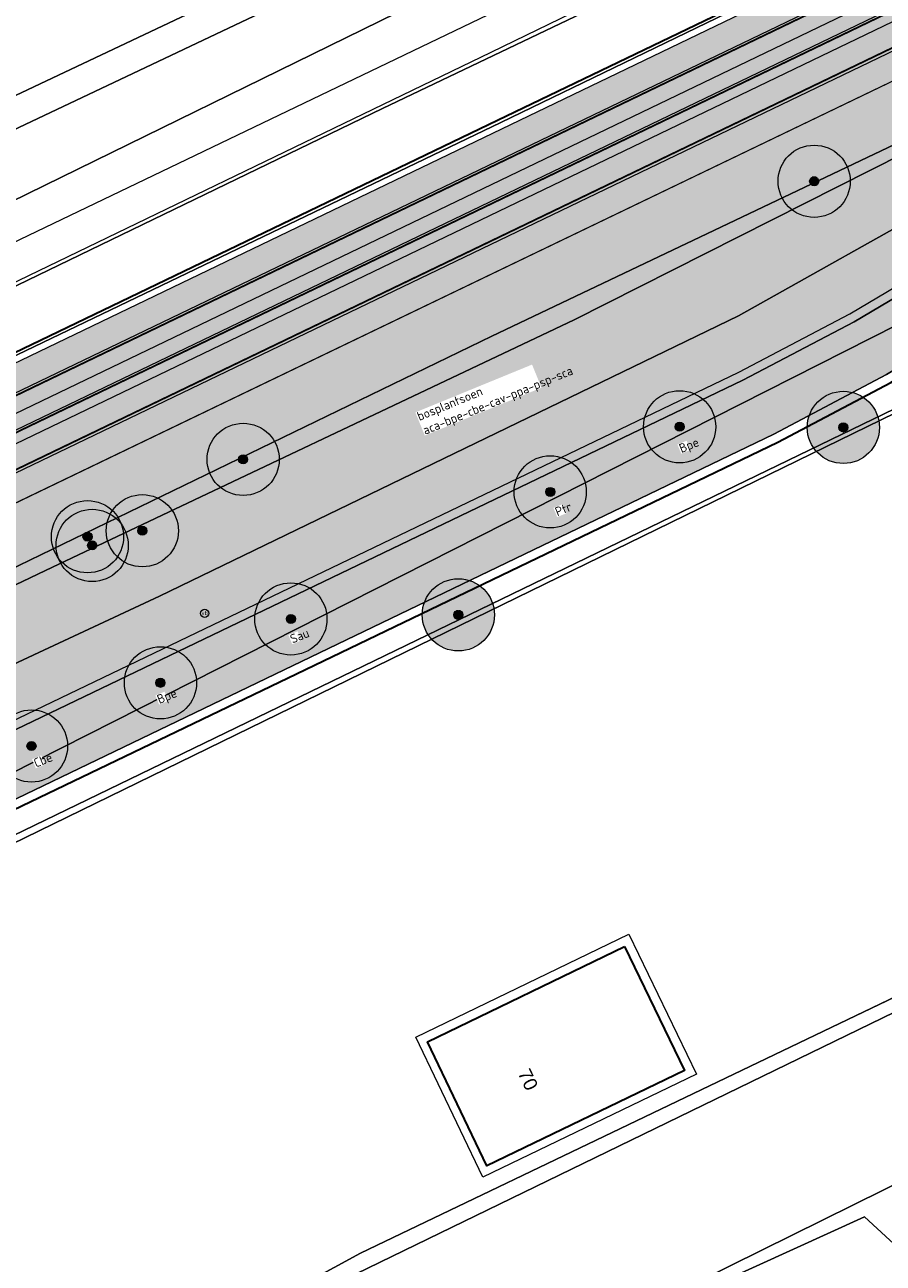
# Model space of a CAD drawing. Header units: metres. Extents: x 163628 to 167676, y 402708 to 405373.
# Tile 65 of 256: x 164530 to 164578, y 403407 to 403476. Entities that reach past the tile are written whole.
import ezdxf
from ezdxf.enums import TextEntityAlignment as Align

# ---------------------------------------------------------------- set-up
doc = ezdxf.new("R2010")
doc.units = ezdxf.units.M
doc.linetypes.add('X-CA190022.004-UO-DWM_Snelfietsroute$0$1-2', pattern=[3, 0, -2, 1])
doc.layers.get('0').update_dxf_attribs({"lineweight": 25})
doc.layers.add('X-CA190022.004-UO-ARC_Arcering$0$N-GV-GR-GRAS-A-200 GRASMENGSEL M1', color=62, linetype='Continuous', lineweight=18, transparency=0.5)
doc.layers.add('X-CA190022.004-UO-ARC_Arcering$0$N-WE-VH-VERHARDING_ASFALT_ROOD-A', color=232, linetype='Continuous', lineweight=0, transparency=0.5)
for name, color, linetype, lineweight in [('X-CA190022.004-UO-BGT_Ondergrond$0$GE_201_SHDHek_Lijn_GEM', 253, 'X-CA190022.004-UO-BGT_Ondergrond$0$Hekwerk', 9), ('X-CA190022.004-UO-BGT_Ondergrond$0$GE_251_SPRTrein_as_Lijn_GEM', 253, 'Continuous', 9), ('X-CA190022.004-UO-BGT_Ondergrond$0$GE_316_WGDFietspad_Vlak_GEM', 253, 'Continuous', 9), ('X-CA190022.004-UO-BGT_Ondergrond$0$GE_367_OWGBerm_groenvoorziening_grasenk_GEM', 253, 'Continuous', 9), ('X-CA190022.004-UO-BGT_Ondergrond$0$GE_401_OTDErf_Vlak_GEM', 253, 'Continuous', 9), ('X-CA190022.004-UO-BGT_Ondergrond$0$GE_432_OTDOnverhard_zand_Vlak_GEM', 253, 'Continuous', 9), ('X-CA190022.004-UO-BGT_Ondergrond$0$GE_4502_GBKN_Huisnummer_Lijn_GEM', 7, 'Continuous', 9), ('X-CA190022.004-UO-BGT_Ondergrond$0$GE_476_BTDGraslandagrarisch_Vlak_GEM', 253, 'Continuous', 9), ('X-CA190022.004-UO-BGT_Ondergrond$0$GE_479_BTDGroenvoorziening_grasenkruida_GEM', 253, 'Continuous', 9), ('X-CA190022.004-UO-BGT_Ondergrond$0$GE_504_WTDWaterloop_sloot_Vlak_GEM', 253, 'Continuous', 9), ('X-CA190022.004-UO-BGT_Ondergrond$0$GE_523_WTDGreppel_drogesloot_Vlak_GEM', 253, 'Continuous', 9), ('X-CA190022.004-UO-BGT_Ondergrond$0$GE_541_OWTOever_slootkant_Vlak_GEM', 253, 'Continuous', 9), ('X-CA190022.004-UO-BGT_Ondergrond$0$GE_601_PNDgrondvlakpand_Vlak_MV_GEM', 34, 'Continuous', 35), ('X-CA190022.004-UO-BGT_Ondergrond$0$GE_632_GBILuifel_Inrichtend_Vlak_GEM', 253, 'Continuous', 9), ('X-CA190022.004-UO-BGT_Ondergrond$0$GE_814_BRDVerkeersbord_Punt_GEM', 253, 'Continuous', 9), ('X-CA190022.004-UO-DWM_Beplanting$0$EEL_sortiment tekst BOMEN', 7, 'Continuous', 25), ('X-CA190022.004-UO-DWM_Beplanting$0$EEL_sortiment tekst DIVERS', 7, 'Continuous', 25), ('X-CA190022.004-UO-DWM_Beplanting$0$N-GV-GR-BOOM_SOLITAIR-G', 92, 'Continuous', 18), ('X-CA190022.004-UO-DWM_Beplanting$0$N-WE-GR-BEPLANTING_CULTUUR_BOSPLANTSOEN-A-500', 92, 'Continuous', 18), ('X-CA190022.004-UO-DWM_Beplanting$0$N-WE-GR-BEPLANTING_NATUUR_BOS-G', 90, 'Continuous', 18), ('X-CA190022.004-UO-DWM_Beplanting$0$N-WE-GR-BOOM-S', 90, 'Continuous', 18), ('X-CA190022.004-UO-DWM_Snelfietsroute$0$N-WE-GW-BERM-G', 90, 'Continuous', 18), ('X-CA190022.004-UO-DWM_Snelfietsroute$0$N-WE-VH-KANTVERHARDING-G', 7, 'Continuous', 18), ('X-CA190022.004-UO-DWM_Snelfietsroute$0$N-WE-VW-MARKERING_LANGS_STREEP_12-G', 7, 'X-CA190022.004-UO-DWM_Snelfietsroute$0$1-2', 35), ('X-CA190022.004-UO-DWM_Snelfietsroute$0$N-WE-VW-MARKERING_LANGS_STREEP_DOORGETROKKEN_010-G', 7, 'Continuous', 18), ('X-CA190022.004-UO-GZM_Werkgrens_v0.1$0$N-WE-KG-GRENS_SYSTEEMGRENS-G', 7, 'X-CA190022.004-UO-GZM_Werkgrens_v0.1$0$KG-OG', 35), ('X-CA190022.004-UO-KAD_Percelen$0$B-WE-KG-GRENS_PERCEEL-GV', 150, 'Continuous', 9)]:
    doc.layers.add(name, color=color, linetype=linetype, lineweight=lineweight)
doc.layers.add('X-CA190022.004-UO-DWM_Beplanting$0$B-WE-GR-BOOM-S AFKOMSTIG UIT DTM_v0.4', color=252, linetype='Continuous')
doc.layers.add('X-CA190022.004-UO-DWM_Beplanting$0$N-GV-GR-GRAS-A-200', color=7, linetype='Continuous')
doc.styles.add('X-CA190022.004-UO-BGT_Ondergrond$0$BGT_NAR', font='arial.ttf', dxfattribs={"height": 1})
doc.styles.add('X-CA190022.004-UO-BGT_Ondergrond$0$NLCS-ISO', font='NLCS-ISO.ttf')
doc.styles.add('X-CA190022.004-UO-DWM_Beplanting$0$NLCS-ISO', font='NLCS-ISO.ttf')
doc.linetypes.add('X-CA190022.004-UO-BGT_Ondergrond$0$Hekwerk', pattern='A,5,-1.5,[2,dgnlstyle-Veghel.shx,S=0.007937,R=0,X=0,Y=0],-1.5', length=8)
doc.linetypes.add('X-CA190022.004-UO-GZM_Werkgrens_v0.1$0$KG-OG', pattern='A,5.5,-1.5,[2,NLCS.SHX,S=0.5,R=0,X=0,Y=0],-1.5', length=8.5)
pattern_1 = [(0, (0, 5000), (1, 1), [0.25, -0.75]), (0, (0.55, 5000.6), (1, 1), [0.25, -0.75]), (90, (0.1, 5000.35), (-1, 1), [0.25, -0.75]), (90, (0.5, 5000.7), (-1, 1), [0.25, -0.75]), (45, (0.2, 5000.7), (0, 1), [0.25, -1.164213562]), (135, (0.55, 5000), (-1, 0), [0.25, -1.164213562]), (26.5650512, (0.25, 5000.3), (1, 4e-10), [0.25, -1.986067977]), (26.5650512, (0.7, 5000.8), (1, 4e-10), [0.25, -1.986067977]), (63.43494882, (0.7, 5000), (5e-11, 1), [0.25, -1.986067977]), (63.43494882, (0.25, 5000.45), (5e-11, 1), [0.25, -1.986067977]), (63.43494882, (0.6, 5000.2), (5e-11, 1), [0.25, -1.986067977]), (116.5650512, (0, 5000.55), (-4e-10, 1), [0.25, -1.986067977]), (153.43494882, (0.2, 5000.15), (-1, 5e-11), [0.25, -1.986067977])]

# ---------------------------------------------------------------- blocks, each defined once
blk = doc.blocks.new('X-CA190022.004-UO-BGT_Ondergrond$0$SIE-WEG_PAAL_VERKEERSBORD-SO')
at = {"linetype": 'ByBlock', "lineweight": 18}
blk.add_circle((0, 0), 1.5, dxfattribs=at)
at = {"linetype": 'ByBlock', "lineweight": 18, "style": 'X-CA190022.004-UO-BGT_Ondergrond$0$NLCS-ISO'}
blk.add_text('vb', height=1.5, dxfattribs=at).set_placement((0, 0.13), align=Align.MIDDLE_CENTER)
blk = doc.blocks.new('X-CA190022.004-UO-BGT_Ondergrond$0$IMGEOVerkeersbord')
at = {"xscale": 5, "yscale": 5, "zscale": 5}
blk.add_blockref('X-CA190022.004-UO-BGT_Ondergrond$0$SIE-WEG_PAAL_VERKEERSBORD-SO', (0, 0), dxfattribs=at)
blk = doc.blocks.new('X-CA190022.004-UO-DWM_Beplanting$0$SGR-BOOM_01-SO')
at = {"linetype": 'ByBlock', "lineweight": 18}
h = blk.add_hatch(color=0, dxfattribs=at)
h.dxf.hatch_style = 1
edge = h.paths.add_edge_path()
edge.add_arc((0, 0), 0.25, 0, 360)
at = {"color": 0, "linetype": 'ByBlock', "lineweight": 18}
for radius in [2, 0.25]:
    blk.add_circle((0, 0), radius, dxfattribs=at)
blk = doc.blocks.new('X-CA190022.004-UO-DWM_Beplanting$0$IMGEOBoom')
at = {"transparency": 33554457}
h = blk.add_hatch(color=256, dxfattribs=at)
h.dxf.hatch_style = 1
edge = h.paths.add_edge_path()
edge.add_arc((0, 0), 100, 0, 360)
edge = h.paths.add_edge_path(flags=17)
edge.add_arc((0, 0), 12.5, 0, 360)
h = blk.add_hatch()
h.set_pattern_fill('ANGLE', color=256)
h.set_pattern_definition([(0, (0, 0), (0, 6.985), [5.08, -1.905]), (90, (0, 0), (-6.985, 4e-16), [5.08, -1.905])])
edge = h.paths.add_edge_path(flags=17)
edge.add_arc((0, 0), 12.5, 0, 360)
at = {"layer": 'X-CA190022.004-UO-DWM_Beplanting$0$N-GV-GR-GRAS-A-200'}
h = blk.add_hatch(color=256, dxfattribs=at)
h.dxf.hatch_style = 1
edge = h.paths.add_edge_path(flags=17)
edge.add_arc((0, 0), 12.5, 0, 360)
at = {"xscale": 50, "yscale": 50, "zscale": 50}
blk.add_blockref('X-CA190022.004-UO-DWM_Beplanting$0$SGR-BOOM_01-SO', (0, 0), dxfattribs=at)
blk = doc.blocks.new('X-CA190022.004-UO-DWM_Beplanting$0$sfr nieuwe boom')
at = {"layer": 'X-CA190022.004-UO-DWM_Beplanting$0$N-GV-GR-BOOM_SOLITAIR-G', "transparency": 33554470}
h = blk.add_hatch(color=256, dxfattribs=at)
h.dxf.hatch_style = 1
edge = h.paths.add_edge_path()
edge.add_arc((0, 0), 2, 0, 360)
at = {"layer": 'X-CA190022.004-UO-DWM_Beplanting$0$N-GV-GR-BOOM_SOLITAIR-G'}
h = blk.add_hatch(color=256, dxfattribs=at)
h.dxf.hatch_style = 1
edge = h.paths.add_edge_path()
edge.add_arc((0, 0), 0.25, 0, 360)
for radius in [2, 0.25]:
    blk.add_circle((0, 0), radius, dxfattribs=at)

msp = doc.modelspace()

# ---------------------------------------------------------------- hatches: boundary and pattern name
at = {"layer": 'X-CA190022.004-UO-ARC_Arcering$0$N-GV-GR-GRAS-A-200 GRASMENGSEL M1'}
h = msp.add_hatch(dxfattribs=at)
h.set_pattern_fill('AGR-GRAS_02-SO', color=256, scale=0.1, pattern_type=2)
h.set_pattern_definition(pattern_1)
h.paths.add_polyline_path([(164599.448, 403489.171, -0.209691), (164621.127, 403489.934, 0.208523), (164639.572, 403490.556), (164638.923, 403491.909, -0.20872), (164621.661, 403491.336, 0.209498), (164598.797, 403490.523), (164495.735, 403440.946, 0.267362), (164498.623, 403440.757), (164498.667, 403440.668)])
h = msp.add_hatch(dxfattribs=at)
h.set_pattern_fill('AGR-GRAS_02-SO', color=256, scale=0.1, pattern_type=2)
h.set_pattern_definition([(0, (0, 5000), (1, 1), [0.25, -0.75]), (0, (0.55, 5000.6), (1, 1), [0.25, -0.75]), (90, (0.1, 5000.35), (-1, 1), [0.25, -0.75]), (90, (0.5, 5000.7), (-1, 1), [0.25, -0.75]), (45, (0.2, 5000.7), (0, 1), [0.25, -1.164213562]), (135, (0.55, 5000), (-1, 0), [0.25, -1.164213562]), (26.5650512, (0.25, 5000.3), (1, 4e-10), [0.25, -1.986067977]), (26.5650512, (0.7, 5000.8), (1, 4e-10), [0.25, -1.986067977]), (63.43494882, (0.7, 5000), (5e-11, 1), [0.25, -1.986067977]), (63.43494882, (0.25, 5000.45), (5e-11, 1), [0.25, -1.986067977]), (63.43494882, (0.6, 5000.2), (5e-11, 1), [0.25, -1.986067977]), (116.5650512, (0, 5000.55), (-4e-10, 1), [0.25, -1.986067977]), (153.43494882, (0.2, 5000.15), (-1, 5e-11), [0.25, -1.986067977])])
edge = h.paths.add_edge_path()
edge.add_arc((164611.157, 403464.842), 21.5, 68.32931, 115.70063, ccw=False)
edge.add_arc((164629.62, 403511.308), 28.5, 248.32931, 295.62005)
edge.add_line((164641.944, 403485.61), (164641.302, 403486.95))
edge.add_arc((164629.636, 403511.397), 27.088, 248.3325, 295.50954, ccw=False)
edge.add_arc((164611.157, 403464.842), 23, 68.37151, 115.70063)
edge.add_line((164601.182, 403485.567), (164502.1, 403437.88))
edge.add_line((164502.1, 403437.88), (164502.143, 403437.79))
edge.add_arc((164503.401, 403435.177), 2.9, 115.70063, 174.54227)
edge.add_line((164500.514, 403435.453), (164601.833, 403484.215))
h = msp.add_hatch(dxfattribs=at)
h.set_pattern_fill('AGR-GRAS_02-SO', color=256, scale=0.1, pattern_type=2)
h.set_pattern_definition(pattern_1)
h.paths.add_polyline_path([(164619.704, 403481.066), (164621.316, 403478.014), (164605.74, 403471.7), (164600.64, 403469.315), (164599.21, 403468.63), (164595.22, 403466.605), (164591.23, 403464.58), (164577.71, 403456.5), (164571.47, 403453.2), (164544.813, 403440.378), (164518.157, 403427.555), (164516.668, 403430.689), (164569.76, 403456.18), (164575.93, 403459.42), (164592.13, 403469.02), (164597.61, 403471.99), (164600.48, 403473.35), (164602.885, 403474.235), (164604.45, 403474.81)])
h = msp.add_hatch(dxfattribs=at)
h.set_pattern_fill('AGR-GRAS_02-SO', color=256, scale=0.1, pattern_type=2)
h.set_pattern_definition([(0, (0, 0), (1, 1), [0.25, -0.75]), (0, (0.55, 0.6), (1, 1), [0.25, -0.75]), (90, (0.1, 0.35), (-1, 1), [0.25, -0.75]), (90, (0.5, 0.7), (-1, 1), [0.25, -0.75]), (45, (0.2, 0.7), (0, 1), [0.25, -1.164213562]), (135, (0.55, 0), (-1, 0), [0.25, -1.164213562]), (26.5650512, (0.25, 0.3), (1, 4e-10), [0.25, -1.986067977]), (26.5650512, (0.7, 0.8), (1, 4e-10), [0.25, -1.986067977]), (63.43494882, (0.7, 0), (5e-11, 1), [0.25, -1.986067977]), (63.43494882, (0.25, 0.45), (5e-11, 1), [0.25, -1.986067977]), (63.43494882, (0.6, 0.2), (5e-11, 1), [0.25, -1.986067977]), (116.5650512, (0, 0.55), (-4e-10, 1), [0.25, -1.986067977]), (153.43494882, (0.2, 0.15), (-1, 5e-11), [0.25, -1.986067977])])
h.paths.add_polyline_path([(164569.76, 403456.18), (164575.93, 403459.42), (164592.13, 403469.02), (164595, 403470.576), (164594.762, 403471.015), (164591.883, 403469.455), (164575.686, 403459.857), (164569.535, 403456.627), (164516.461, 403431.144), (164513.536, 403429.891), (164509.424, 403427.918), (164507.565, 403427.026, -0.143057), (164505.089, 403426.743, 0.012043), (164505.431, 403426.196, 0.121553), (164507.77, 403426.57), (164509.64, 403427.467), (164513.743, 403429.436), (164516.668, 403430.689)])
at = {"layer": 'X-CA190022.004-UO-ARC_Arcering$0$N-WE-VH-VERHARDING_ASFALT_ROOD-A'}
h = msp.add_hatch(color=256, dxfattribs=at)
h.dxf.hatch_style = 1
h.paths.add_polyline_path([(164621.109, 403489.941, 0.209498), (164599.448, 403489.171), (164498.667, 403440.667), (164490.675, 403436.821, -0.026165), (164490.392, 403436.685), (164490.09, 403436.539), (164489.794, 403436.397), (164493.083, 403433.541), (164493.767, 403433.87), (164502.1, 403437.88), (164601.182, 403485.567, -0.209691), (164619.65, 403486.217, 0.208643), (164641.302, 403486.95), (164639.572, 403490.556, -0.208748)])
at = {"layer": 'X-CA190022.004-UO-DWM_Beplanting$0$N-WE-GR-BEPLANTING_CULTUUR_BOSPLANTSOEN-A-500', "ltscale": 0.01}
h = msp.add_hatch(dxfattribs=at)
h.set_pattern_fill('AGR-BOSPLANTSOEN', color=256, scale=0.5, pattern_type=2)
h.set_pattern_definition([(0, (0, 0), (0.5, 0.5), [0.6, -0.4]), (90, (0.3, -0.2), (-2, 1e-16), [0.4, -0.6]), (90, (0.8, 0.3), (-2, 1e-16), [0.4, -0.6]), (90, (1.3, -0.1), (-2, 1e-16), [0.2, -0.8]), (90, (1.8, 0.4), (-2, 1e-16), [0.2, -0.8])])
h.paths.add_polyline_path([(164569.535, 403456.627), (164575.686, 403459.857), (164591.883, 403469.455), (164594.762, 403471.015), (164592.73, 403474.764), (164590.559, 403478.789), (164506.75, 403438.454, 0.011261), (164502.737, 403436.41, 0.401355), (164502.14, 403434.569, -0.054959), (164503.571, 403430.518, 0.076352), (164505.089, 403426.743, 0.143056), (164507.565, 403427.026), (164509.424, 403427.918), (164513.536, 403429.891), (164516.461, 403431.144)])

# ---------------------------------------------------------------- linework, layer by layer
at = {"layer": 'X-CA190022.004-UO-BGT_Ondergrond$0$GE_201_SHDHek_Lijn_GEM'}
for p, q in [((164588.317, 403459.308), (164529.221, 403430.464)), ((164615.122, 403439.733), (164548.566, 403407.824)), ((164548.566, 403407.824), (164540.023, 403403.175))]:
    msp.add_line(p, q, dxfattribs=at)
at = {"layer": 'X-CA190022.004-UO-BGT_Ondergrond$0$GE_251_SPRTrein_as_Lijn_GEM'}
for p, q in [((164504.922, 403442.526), (164589.918, 403483.431)), ((164505.925, 403441.332), (164590.572, 403482.071)), ((164507.405, 403442.8), (164580.272, 403477.895))]:
    msp.add_line(p, q, dxfattribs=at)
at = {"layer": 'X-CA190022.004-UO-BGT_Ondergrond$0$GE_316_WGDFietspad_Vlak_GEM', "flags": 128}
msp.add_lwpolyline([(164599.21, 403468.63), (164591.23, 403464.58), (164577.71, 403456.5), (164571.47, 403453.2), (164518.157, 403427.555), (164516.668, 403430.689), (164569.76, 403456.18), (164575.93, 403459.42), (164592.13, 403469.02), (164597.61, 403471.99), (164600.48, 403473.35), (164602.885, 403474.235), (164604.45, 403474.81), (164619.704, 403481.066), (164621.316, 403478.014), (164607.424, 403472.383), (164605.74, 403471.7), (164604.577, 403471.161), (164602.07, 403470), (164599.21, 403468.63)], dxfattribs=at)
at = {"layer": 'X-CA190022.004-UO-BGT_Ondergrond$0$GE_367_OWGBerm_groenvoorziening_grasenk_GEM', "flags": 128}
for points in [[(164768.875, 403551.946), (164763.542, 403549.392), (164629.22, 403485.06), (164625.59, 403483.48), (164619.704, 403481.066), (164604.45, 403474.81), (164602.885, 403474.235), (164600.48, 403473.35), (164597.61, 403471.99), (164592.13, 403469.02), (164575.93, 403459.42), (164569.76, 403456.18), (164516.668, 403430.689), (164513.743, 403429.436), (164509.64, 403427.467), (164507.77, 403426.57)], [(164510.298, 403423.881), (164518.157, 403427.555), (164571.47, 403453.2), (164577.71, 403456.5), (164591.23, 403464.58), (164599.21, 403468.63), (164602.07, 403470), (164604.577, 403471.161), (164605.74, 403471.7), (164607.424, 403472.383), (164621.316, 403478.014), (164627.08, 403480.35), (164631.74, 403482.36), (164768.53, 403548.02), (164770.72, 403548.83), (164773.26, 403549.22), (164775.27, 403548.69), (164783.7, 403545.643)], [(164453.106, 403493.369), (164488.004, 403452.975), (164495.285, 403449.119), (164494.344, 403448.187), (164493.938, 403446.928), (164494.512, 403445.201), (164495.603, 403443.783), (164496.644, 403443.037), (164505.761, 403433.039), (164505.901, 403432.4), (164507.126, 403430.884), (164508.284, 403430.692), (164509.941, 403431.278), (164513.965, 403433.277), (164537.446, 403444.229), (164569.522, 403459.744), (164581.242, 403466.331), (164592.676, 403472.187), (164631.326, 403490.472), (164640.44, 403494.868), (164662.351, 403505.436)], [(164683.071, 403504.746), (164620.047, 403474.794), (164605.994, 403467.843), (164604.644, 403466.081), (164604.1, 403465.83), (164602.208, 403469.716), (164599.34, 403468.357), (164599.989, 403466.994), (164588.888, 403461.691), (164588.317, 403459.308), (164529.221, 403430.464), (164510.811, 403421.473), (164516.407, 403415.184), (164516.697, 403414.849), (164516.465, 403414.735), (164516.238, 403414.623), (164513.991, 403413.907), (164513.067, 403413.794), (164510.581, 403417.138), (164509.01, 403419.334)]]:
    msp.add_lwpolyline(points, dxfattribs=at)
at = {"layer": 'X-CA190022.004-UO-BGT_Ondergrond$0$GE_401_OTDErf_Vlak_GEM', "flags": 128}
for points in [[(164644.76, 403522.135), (164598.026, 403499.598), (164597.907, 403499.54), (164559.867, 403481.087), (164519.897, 403461.496), (164496.748, 403450.567), (164495.285, 403449.119), (164488.004, 403452.975), (164453.106, 403493.369), (164446.912, 403500.197), (164442.328, 403505.829), (164442.279, 403505.897), (164417.651, 403534.485)], [(164527.136, 403402.555), (164516.465, 403414.735), (164516.697, 403414.849), (164516.407, 403415.184), (164510.811, 403421.473), (164529.221, 403430.464), (164588.317, 403459.308)], [(164680.193, 403422.553), (164651.025, 403447.645), (164644.299, 403453.372), (164637.618, 403450.032), (164615.122, 403439.733), (164548.566, 403407.824), (164540.023, 403403.175), (164531.27, 403398.411), (164527.556, 403402.577), (164527.322, 403402.835)], [(164563.201, 403424.808), (164566.519, 403417.939), (164555.57, 403412.672), (164552.284, 403419.529), (164563.201, 403424.808)]]:
    msp.add_lwpolyline(points, dxfattribs=at)
at = {"layer": 'X-CA190022.004-UO-BGT_Ondergrond$0$GE_432_OTDOnverhard_zand_Vlak_GEM', "flags": 128}
msp.add_lwpolyline([(164585.837, 403401.236), (164550.692, 403380.132), (164546.435, 403384.245), (164544.213, 403386.203), (164536.381, 403392.765), (164534.476, 403394.405), (164531.27, 403398.411), (164540.023, 403403.175), (164541.387, 403400.972), (164544.826, 403395.416), (164576.505, 403409.845), (164585.837, 403401.236)], dxfattribs=at)
at = {"layer": 'X-CA190022.004-UO-BGT_Ondergrond$0$GE_476_BTDGraslandagrarisch_Vlak_GEM', "flags": 128}
msp.add_lwpolyline([(164550.644, 403376.15), (164547.47, 403378.197), (164550.692, 403380.132), (164585.837, 403401.236), (164576.505, 403409.845), (164544.826, 403395.416), (164541.387, 403400.972), (164540.023, 403403.175), (164548.566, 403407.824), (164615.122, 403439.733), (164637.618, 403450.032), (164644.299, 403453.372), (164651.025, 403447.645), (164680.193, 403422.553)], dxfattribs=at)
at = {"layer": 'X-CA190022.004-UO-BGT_Ondergrond$0$GE_479_BTDGroenvoorziening_grasenkruida_GEM', "flags": 128}
msp.add_lwpolyline([(164661.155, 403508.745), (164638.92, 403498.02), (164629.806, 403493.624), (164631.326, 403490.472), (164592.676, 403472.187), (164593.082, 403473.391), (164592.609, 403473.511), (164591.238, 403473.656), (164588.258, 403473.003), (164582.318, 403470.584), (164560.42, 403459.532), (164531.517, 403445.829), (164507.277, 403434.264), (164505.761, 403433.039), (164496.644, 403443.037), (164498.627, 403442.886), (164500.282, 403443.347), (164516.388, 403451.268), (164556.346, 403470.466), (164637.795, 403509.882), (164672.252, 403526.504)], dxfattribs=at)
at = {"layer": 'X-CA190022.004-UO-BGT_Ondergrond$0$GE_504_WTDWaterloop_sloot_Vlak_GEM', "flags": 128}
msp.add_lwpolyline([(164678.426, 403533.128), (164644.871, 403517.187), (164587.245, 403489.628), (164555.789, 403474.342), (164525.812, 403459.868), (164499.837, 403447.15), (164498.596, 403446.585), (164497.552, 403446.453), (164497.046, 403446.537), (164496.522, 403447.593), (164496.813, 403448.046), (164507.457, 403453.306), (164615.872, 403505.365), (164674.068, 403533.44)], dxfattribs=at)
at = {"layer": 'X-CA190022.004-UO-BGT_Ondergrond$0$GE_523_WTDGreppel_drogesloot_Vlak_GEM', "flags": 128}
msp.add_lwpolyline([(164569.522, 403459.744), (164537.446, 403444.229), (164513.965, 403433.277), (164509.941, 403431.278), (164508.284, 403430.692), (164507.126, 403430.884), (164505.901, 403432.4), (164505.761, 403433.039), (164507.277, 403434.264), (164531.517, 403445.829), (164560.42, 403459.532), (164582.318, 403470.584), (164588.258, 403473.003), (164591.238, 403473.656), (164592.609, 403473.511), (164593.082, 403473.391), (164592.676, 403472.187), (164581.242, 403466.331), (164569.522, 403459.744)], dxfattribs=at)
at = {"layer": 'X-CA190022.004-UO-BGT_Ondergrond$0$GE_541_OWTOever_slootkant_Vlak_GEM', "flags": 128}
for points in [[(164516.388, 403451.268), (164500.282, 403443.347), (164498.627, 403442.886), (164496.644, 403443.037), (164495.603, 403443.783), (164494.512, 403445.201), (164493.938, 403446.928), (164494.344, 403448.187), (164495.285, 403449.119), (164496.748, 403450.567), (164519.897, 403461.496), (164559.867, 403481.087), (164597.907, 403499.54), (164598.026, 403499.598), (164644.76, 403522.135), (164649.727, 403524.45), (164655.322, 403527.058), (164681.914, 403539.451)], [(164496.522, 403447.593), (164496.813, 403448.046), (164507.457, 403453.306), (164615.872, 403505.365), (164674.068, 403533.44)], [(164678.426, 403533.128), (164644.871, 403517.187), (164587.245, 403489.628), (164555.789, 403474.342), (164525.812, 403459.868), (164499.837, 403447.15), (164498.596, 403446.585), (164497.552, 403446.453), (164497.046, 403446.537), (164496.522, 403447.593)], [(164672.252, 403526.504), (164637.795, 403509.882), (164556.346, 403470.466), (164516.388, 403451.268)]]:
    msp.add_lwpolyline(points, dxfattribs=at)
at = {"layer": 'X-CA190022.004-UO-BGT_Ondergrond$0$GE_601_PNDgrondvlakpand_Vlak_MV_GEM', "flags": 128}
msp.add_lwpolyline([(164563.201, 403424.808), (164566.519, 403417.939), (164555.57, 403412.672), (164552.284, 403419.529), (164563.201, 403424.808)], dxfattribs=at)
at = {"layer": 'X-CA190022.004-UO-BGT_Ondergrond$0$GE_632_GBILuifel_Inrichtend_Vlak_GEM', "flags": 128}
for points in [[(164563.434, 403425.498), (164567.189, 403417.74), (164555.35, 403412.044), (164551.636, 403419.793), (164563.434, 403425.498)], [(164552.284, 403419.529), (164563.201, 403424.808), (164566.519, 403417.939), (164555.57, 403412.672), (164552.284, 403419.529)]]:
    msp.add_lwpolyline(points, dxfattribs=at)
at = {"layer": 'X-CA190022.004-UO-DWM_Beplanting$0$N-WE-GR-BEPLANTING_NATUUR_BOS-G'}
msp.add_lwpolyline([(164569.535, 403456.627), (164575.686, 403459.857), (164591.883, 403469.455), (164594.762, 403471.015), (164592.73, 403474.764), (164590.559, 403478.789), (164506.75, 403438.454, 0.011261), (164502.737, 403436.41, 0.401355), (164502.14, 403434.569, -0.054959), (164503.571, 403430.518, 0.076352), (164505.089, 403426.743, 0.143056), (164507.565, 403427.026), (164509.424, 403427.918), (164513.536, 403429.891), (164516.461, 403431.144), (164569.535, 403456.627)], format="xyb", close=True, dxfattribs=at)
at = {"layer": 'X-CA190022.004-UO-GZM_Werkgrens_v0.1$0$N-WE-KG-GRENS_SYSTEEMGRENS-G', "ltscale": 0.2, "flags": 128}
msp.add_lwpolyline([(164202.447, 403276.261, -0.007014), (164204.684, 403278.194), (164207.732, 403280.631), (164216.351, 403287.471), (164219.004, 403289.434), (164219.375, 403289.729), (164237.184, 403303.185), (164244.587, 403308.605), (164248.73, 403311.638), (164253.977, 403315.367), (164261.175, 403320.48), (164269.682, 403326.324), (164277.478, 403331.538), (164300.139, 403346.153), (164322.964, 403359.926), (164334.073, 403366.292), (164351.665, 403375.797), (164373.742, 403387.55), (164399.95, 403400.464), (164429.28, 403414.743), (164430.124, 403415.141), (164430.948, 403415.506), (164431.777, 403415.846), (164432.615, 403416.161), (164433.462, 403416.453), (164434.316, 403416.72), (164435.176, 403416.962), (164436.043, 403417.179), (164436.306, 403417.259, -0.099821), (164451.982, 403417.179, 0.131087), (164471.53, 403420.948), (164482.533, 403426.243), (164490.693, 403418.8), (164492.586, 403419.707), (164495.404, 403416.53, -0.0101), (164498.074, 403413.536), (164499.385, 403412.005), (164502.276, 403408.653), (164509.274, 403412.948), (164511.768, 403416.461), (164509.186, 403420.201, -0.175036), (164509.321, 403422.135, -0.180129), (164510.517, 403423.431), (164518.825, 403427.315), (164545.03, 403439.927), (164571.695, 403452.754), (164577.955, 403456.064), (164591.472, 403464.142), (164595.446, 403466.159), (164599.431, 403468.182), (164600.854, 403468.863), (164605.94, 403471.242), (164622.016, 403477.758), (164627.273, 403479.889), (164631.947, 403481.905), (164633.267, 403482.539, 0.084778), (164642.609, 403485.38), (164759.332, 403541.386), (164770.974, 403544.815), (164773.272, 403545.397), (164787.887, 403542.29), (164789.899, 403542.38), (164793.252, 403543.048), (164800.24, 403546.814), (164803.671, 403549.366), (164804.774, 403550.36), (164806.983, 403547.387), (164807.907, 403546.199), (164811.87, 403549.281), (164810.953, 403550.46), (164809.512, 403552.406), (164808.343, 403553.575), (164810.024, 403555.089), (164807.827, 403558.012), (164809.834, 403559.516, 0.087199), (164816.707, 403566.833, -0.136189), (164825.151, 403574.239), (164897.952, 403609.34), (164931.093, 403625.32), (165054.784, 403684.96), (165123.155, 403717.926), (165148.566, 403730.033), (165175.654, 403740.478), (165188.146, 403744.824), (165187.632, 403748.092), (165185.258, 403754.932), (165180.038, 403753.689, 0.027846), (165177.051, 403752.466), (165119.698, 403725.141), (165051.309, 403692.167), (164927.618, 403632.527), (164894.477, 403616.547), (164821.676, 403581.445, 0.136189), (164810.016, 403571.218, -0.087199), (164805.039, 403565.919), (164803.02, 403564.408), (164799.415, 403569.204), (164798.615, 403568.604), (164797.815, 403568.006), (164797.216, 403568.806), (164793.371, 403565.926), (164793.97, 403565.126), (164792.376, 403563.932), (164795.885, 403559.064, -0.201548), (164780.097, 403554.057, 0.075656), (164771.169, 403553.982, -0.009755), (164764.075, 403552.536), (164754.286, 403547.799), (164747.474, 403544.606), (164708.34, 403525.583), (164686.218, 403515.365), (164675.148, 403509.865), (164663.524, 403504.258), (164644.327, 403495.071), (164639.493, 403492.723), (164638.201, 403492.127, -0.201818), (164621.846, 403491.8, 0.209498), (164598.58, 403490.973), (164556.157, 403470.566), (164536.299, 403461.008), (164516.318, 403451.408), (164508.232, 403447.512), (164500.187, 403443.642), (164497.203, 403443.008), (164495.09, 403442.274, 0.130794), (164492.913, 403444.811), (164488.435, 403447.885), (164494.899, 403449.835), (164490.315, 403452.233), (164484.484, 403450.597, -0.076427), (164479.748, 403454.723), (164478.799, 403455.857), (164474.918, 403452.962), (164457.343, 403473.566), (164451.257, 403468.374), (164465.519, 403451.653, -0.484297), (164464.817, 403448.113), (164461.416, 403446.394), (164463.893, 403441.77), (164464.916, 403439.614), (164433.017, 403424.683, 0.05166), (164425.3, 403421.703), (164396.431, 403407.648), (164370.094, 403394.67), (164347.884, 403382.848), (164330.182, 403373.283), (164318.908, 403366.822), (164295.903, 403352.941), (164273.086, 403338.225), (164265.193, 403332.947), (164256.594, 403327.039), (164249.344, 403321.888), (164244.05, 403318.127), (164239.86, 403315.06), (164232.409, 403309.604), (164214.476, 403296.054), (164201.289, 403285.589, 0.012131), (164197.414, 403282.357)], format="xyb", close=True, dxfattribs=at)
at = {"layer": 'X-CA190022.004-UO-KAD_Percelen$0$B-WE-KG-GRENS_PERCEEL-GV', "flags": 128}
for points in [[(164595.838, 403501.354), (164555.326, 403482.367), (164489.137, 403451.001), (164492.811, 403446.689), (164487.569, 403444.164), (164476.902, 403439.143), (164474.656, 403438.052), (164469.708, 403435.65), (164459.04, 403430.474), (164460.276, 403427.915), (164478.654, 403436.809), (164549.795, 403471.239), (164610.094, 403500.047), (164740.684, 403562.794), (164887.38, 403633.726), (164885.502, 403637.729), (164830.972, 403611.838), (164787.129, 403591.173), (164774.865, 403585.072), (164771.579, 403589.482), (164763.848, 403582.954), (164722.665, 403561.134), (164654.869, 403529.019)], [(164460.276, 403427.915), (164466.349, 403415.367), (164487.883, 403425.722), (164496.111, 403429.679), (164555.855, 403458.619), (164593.206, 403476.41), (164588.97, 403485.217), (164612.074, 403496.328), (164616.314, 403487.512), (164746.772, 403550.188), (164893.326, 403621.049), (164887.38, 403633.726), (164740.684, 403562.794), (164610.094, 403500.047), (164549.795, 403471.239), (164478.654, 403436.809)], [(164468.748, 403410.406), (164486.08, 403417.995), (164492.111, 403420.636), (164493.855, 403418.592), (164495.298, 403416.903), (164503.089, 403421.185), (164615.905, 403478.304), (164662.782, 403501.158), (164772.136, 403553.829), (164770.057, 403555.749), (164790.783, 403565.26), (164789.551, 403566.923), (164799.538, 403571.715), (164894.973, 403617.537), (164893.326, 403621.049), (164746.772, 403550.188), (164616.314, 403487.512), (164616.456, 403487.216), (164593.352, 403476.106), (164593.206, 403476.41), (164555.855, 403458.619), (164496.111, 403429.679), (164487.883, 403425.722), (164466.349, 403415.367)], [(164615.905, 403478.304), (164503.089, 403421.185), (164504.937, 403419.149), (164510.499, 403421.842), (164619.909, 403474.821), (164758.78, 403541.048), (164766.236, 403544.544), (164771.263, 403545.786), (164774.138, 403545.724), (164787.928, 403542.792), (164789.839, 403542.878), (164793.081, 403543.524), (164802.649, 403548.73), (164790.783, 403565.26), (164770.057, 403555.749), (164772.136, 403553.829), (164662.782, 403501.158)], [(164509.715, 403537.447), (164450.199, 403496.696), (164487.991, 403452.346), (164524.012, 403469.383), (164554.233, 403483.687), (164552.161, 403486.189)], [(164489.137, 403451.001), (164555.326, 403482.367), (164554.233, 403483.687), (164524.012, 403469.383), (164487.991, 403452.346)], [(164644.446, 403453.391), (164619.909, 403474.821), (164510.499, 403421.842), (164517.155, 403413.867), (164524.046, 403405.974), (164531.085, 403398.305)], [(164531.085, 403398.305), (164531.044, 403398.285), (164533.661, 403395.537), (164540.946, 403398.913), (164541.836, 403398.096), (164541.93, 403398.21), (164545.351, 403395.395), (164604.713, 403424.761), (164626.374, 403435.474), (164650.993, 403447.673), (164644.446, 403453.391)], [(164533.661, 403395.537), (164536.42, 403392.642), (164545.1, 403385.464), (164555.693, 403375.191), (164566.594, 403365.264), (164577.825, 403355.696), (164595.119, 403341.313), (164680.447, 403377.432), (164668.445, 403386.48), (164691.364, 403412.413), (164650.993, 403447.673), (164626.374, 403435.474), (164604.713, 403424.761), (164545.351, 403395.395), (164541.93, 403398.21), (164541.836, 403398.096), (164540.946, 403398.913)]]:
    msp.add_lwpolyline(points, close=True, dxfattribs=at)

# ---------------------------------------------------------------- block references
at = {"layer": 'X-CA190022.004-UO-BGT_Ondergrond$0$GE_814_BRDVerkeersbord_Punt_GEM', "xscale": 0.03, "yscale": 0.03, "zscale": 0.02}
msp.add_blockref('X-CA190022.004-UO-BGT_Ondergrond$0$IMGEOVerkeersbord', (164539.944, 403443.269), dxfattribs=at)
at = {"layer": 'X-CA190022.004-UO-DWM_Beplanting$0$B-WE-GR-BOOM-S AFKOMSTIG UIT DTM_v0.4', "linetype": 'ByBlock', "lineweight": -2, "xscale": 0.02, "yscale": 0.02, "zscale": 0.02}
for p in [(164573.708, 403467.204, 9.902), (164575.325, 403453.569, 9.424), (164542.074, 403451.798, 9.729), (164536.49, 403447.845, 9.145), (164533.452, 403447.513, 9.733), (164533.71, 403447.032, 9.401), (164553.994, 403443.186, 9.355)]:
    msp.add_blockref('X-CA190022.004-UO-DWM_Beplanting$0$IMGEOBoom', p, dxfattribs=at)
at = {"layer": 'X-CA190022.004-UO-DWM_Beplanting$0$N-WE-GR-BOOM-S', "rotation": 153.3819523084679}
for p in [(164566.254, 403453.603), (164559.085, 403449.999), (164544.717, 403442.96), (164537.492, 403439.421), (164530.349, 403435.921)]:
    msp.add_blockref('X-CA190022.004-UO-DWM_Beplanting$0$sfr nieuwe boom', p, dxfattribs=at)

# ---------------------------------------------------------------- texts
at = {"layer": 'X-CA190022.004-UO-BGT_Ondergrond$0$GE_4502_GBKN_Huisnummer_Lijn_GEM', "style": 'X-CA190022.004-UO-BGT_Ondergrond$0$BGT_NAR'}
msp.add_text('70', height=0.75, rotation=295.6, dxfattribs=at).set_placement((164557.857, 403417.445), align=Align.MIDDLE_CENTER)

# ---------------------------------------------------------------- next in the draw order: texts
at = {"layer": 'X-CA190022.004-UO-DWM_Beplanting$0$EEL_sortiment tekst BOMEN', "char_height": 0.5, "attachment_point": 1, "rotation": 22.28, "style": 'X-CA190022.004-UO-DWM_Beplanting$0$NLCS-ISO', "bg_fill": 3, "box_fill_scale": 1.05, "bg_fill_color": 256, "bg_fill_transparency": 0}
for s, insert in [('Bpe', (164566.167, 403452.609)), ('Ptr', (164559.295, 403449.098)), ('Sau', (164544.616, 403442.053)), ('Bpe', (164537.244, 403438.709)), ('Cbe', (164530.412, 403435.181))]:
    msp.add_mtext_dynamic_manual_height_columns(s, width=0.5, gutter_width=0.025, heights=[0], dxfattribs=dict(at, insert=insert))
at = {"layer": 'X-CA190022.004-UO-DWM_Beplanting$0$EEL_sortiment tekst DIVERS', "insert": (164551.646, 403454.386), "char_height": 0.5, "attachment_point": 1, "rotation": 22.28, "style": 'X-CA190022.004-UO-DWM_Beplanting$0$NLCS-ISO', "bg_fill": 3, "box_fill_scale": 1.05, "bg_fill_color": 256, "bg_fill_transparency": 0}
msp.add_mtext_dynamic_manual_height_columns('{\\fNLCS-ISO|b1|i0|c0|p34;bosplantsoen}\\Paca-bpe-cbe-cav-ppa-psp-sca', width=6.93713, gutter_width=0.025, heights=[0], dxfattribs=at)

# ---------------------------------------------------------------- next in the draw order: linework, layer by layer
at = {"layer": 'X-CA190022.004-UO-DWM_Snelfietsroute$0$N-WE-GW-BERM-G', "flags": 128}
for points in [[(164495.757, 403440.931), (164598.797, 403490.523, -0.209691), (164621.681, 403491.328, 0.208465), (164638.923, 403491.909)], [(164508.728, 403421.976), (164506.096, 403425.275, -0.109896), (164503.571, 403430.518, 0.054725), (164502.148, 403434.552), (164502.139, 403434.57, -0.401082), (164502.737, 403436.41, -0.011261), (164506.75, 403438.454), (164601.833, 403484.215, -0.209691), (164619.096, 403484.823, 0.209324), (164641.944, 403485.61)]]:
    msp.add_lwpolyline(points, format="xyb", dxfattribs=at)
at = {"layer": 'X-CA190022.004-UO-DWM_Snelfietsroute$0$N-WE-VH-KANTVERHARDING-G', "flags": 128}
for points in [[(164498.667, 403440.667), (164599.448, 403489.171, -0.209691), (164621.127, 403489.934, 0.208529), (164639.573, 403490.557)], [(164502.1, 403437.88), (164601.182, 403485.567, -0.209691), (164619.65, 403486.217, 0.208643), (164641.302, 403486.95)]]:
    msp.add_lwpolyline(points, format="xyb", dxfattribs=at)
at = {"layer": 'X-CA190022.004-UO-DWM_Snelfietsroute$0$N-WE-VW-MARKERING_LANGS_STREEP_12-G', "linetype": 'X-CA190022.004-UO-DWM_Snelfietsroute$0$1-2', "const_width": 0.1, "flags": 128}
msp.add_lwpolyline([(164512.776, 403445.238), (164591.304, 403483.032)], dxfattribs=at)
at = {"layer": 'X-CA190022.004-UO-DWM_Snelfietsroute$0$N-WE-VW-MARKERING_LANGS_STREEP_DOORGETROKKEN_010-G', "const_width": 0.1, "flags": 128}
for points in [[(164498.732, 403440.532), (164599.513, 403489.036, -0.209691), (164621.072, 403489.795, 0.208534), (164639.637, 403490.421)], [(164502.034, 403438.015), (164601.117, 403485.702, -0.209691), (164619.705, 403486.356, 0.208659), (164641.239, 403487.086)]]:
    msp.add_lwpolyline(points, format="xyb", dxfattribs=at)

doc.saveas('drawing.dxf')
